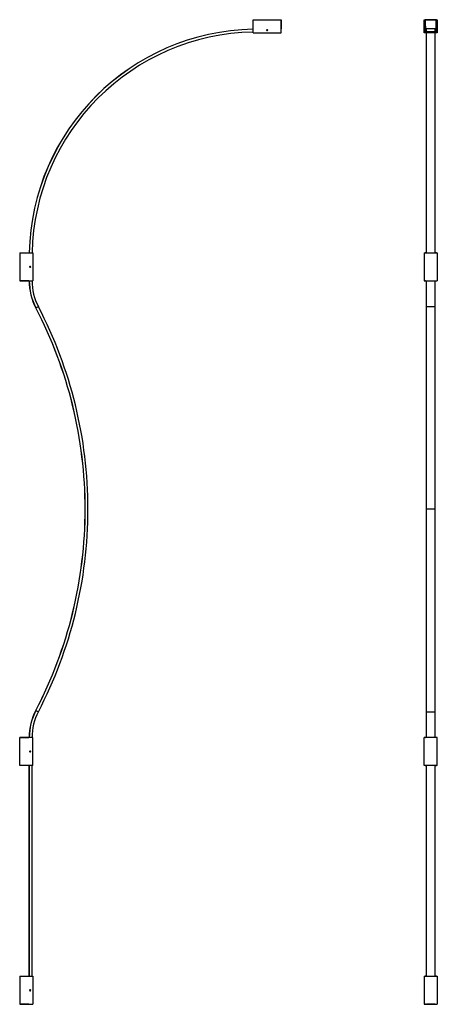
# Model space of a CAD drawing. Header units: millimetres. Extents: x 1729 to 2849, y 3232 to 5872.
import ezdxf

# ---------------------------------------------------------------- set-up
doc = ezdxf.new("R2010")
doc.units = ezdxf.units.MM
doc.header["$LTSCALE"] = 20

msp = doc.modelspace()

# ---------------------------------------------------------------- linework, layer by layer
at = {"color": 7, "linetype": 'Continuous', "lineweight": 25}
for p, q in [((2355.2, 5847.2), (2355, 5871.2)), ((2355.2, 5836.7), (2355.2, 5871.7)), ((2355.2, 5871.7), (2430.2, 5871.7)), ((2430.2, 5836.7), (2430.2, 5871.7)), ((2430.4, 5871.2), (2430.2, 5847.2)), ((2813.8, 5836.7), (2813.8, 5871.7)), ((2813.8, 5871.7), (2815.8, 5871.7)), ((2815.8, 5838.7), (2815.8, 5871.7)), ((2816.4, 5839.2), (2816.1, 5871.2)), ((2816.6, 5871.7), (2845.9, 5871.7)), ((2816.6, 5871.7), (2816.6, 5871.2)), ((2845.9, 5871.2), (2816.6, 5871.2)), ((2816.6, 5871.2), (2816.9, 5839.2)), ((2845.7, 5839.2), (2845.9, 5871.2)), ((2845.9, 5871.7), (2845.9, 5871.2)), ((2846.4, 5871.2), (2846.2, 5839.2)), ((2846.8, 5871.7), (2846.8, 5838.7)), ((2846.8, 5871.7), (2848.8, 5871.7)), ((2848.8, 5871.7), (2848.8, 5836.7)), ((2355.2, 5836.7), (2430.2, 5836.7)), ((2391.5, 5843.7), (2391.2, 5843.7)), ((2392.3, 5844.4), (2391.8, 5843.7)), ((2392.3, 5842.9), (2391.8, 5843.7)), ((2392.3, 5844.4), (2393.1, 5844.4)), ((2392.3, 5842.9), (2393.1, 5842.9)), ((2393.1, 5844.4), (2393.6, 5843.7)), ((2393.1, 5842.9), (2393.6, 5843.7)), ((2393.9, 5843.7), (2394.2, 5843.7)), ((2848.8, 5836.7), (2813.8, 5836.7)), ((2816.3, 5845.2), (2815.8, 5845.2)), ((2816.3, 5843.7), (2815.8, 5843.7)), ((2815.8, 5842.2), (2816.3, 5842.2)), ((2846.8, 5838.7), (2815.8, 5838.7)), ((2816.9, 5839.2), (2818.7, 5839.2)), ((2816.9, 5838.7), (2816.9, 5839.2)), ((2818.7, 5839.2), (2818.7, 5847)), ((2818.7, 5838.7), (2818.7, 5839.2)), ((2819.2, 5847), (2819.2, 5839.2)), ((2819.4, 5847.7), (2843.1, 5847.7)), ((2819.4, 5847.7), (2819.4, 5847.2)), ((2843.1, 5847.2), (2819.4, 5847.2)), ((2819.6, 5246.7), (2819.6, 5836.7)), ((2843, 5246.7), (2843, 5836.7)), ((2843.1, 5847.7), (2843.1, 5847.2)), ((2843.4, 5839.2), (2843.3, 5847)), ((2843.8, 5847), (2843.9, 5839.2)), ((2843.9, 5839.2), (2845.7, 5839.2)), ((2843.9, 5839.2), (2843.9, 5838.7)), ((2845.7, 5839.2), (2845.7, 5838.7)), ((2846.8, 5845.2), (2846.2, 5845.2)), ((2846.2, 5843.7), (2846.8, 5843.7)), ((2846.2, 5842.2), (2846.8, 5842.2)), ((1729.5, 5246.7), (1729.5, 5171.7)), ((1729.5, 5246.7), (1764.5, 5246.7)), ((1730, 5246.9), (1754, 5246.7)), ((1764.5, 5246.7), (1764.5, 5171.7)), ((2813.8, 5246.7), (2848.8, 5246.7)), ((2813.8, 5246.7), (2813.8, 5171.7)), ((2819.6, 5246.9), (2816.6, 5246.9)), ((2816.6, 5246.9), (2816.8, 5246.7)), ((2819.4, 5246.7), (2819.6, 5246.7)), ((2819.4, 5246.7), (2819.4, 5246.7)), ((2845.9, 5246.9), (2843, 5246.9)), ((2843, 5246.7), (2843.1, 5246.7)), ((2843.1, 5246.7), (2843.1, 5246.7)), ((2845.7, 5246.7), (2845.9, 5246.9)), ((2848.8, 5246.7), (2848.8, 5171.7)), ((1756.7, 5209.7), (1757.5, 5210.1)), ((1756.7, 5208.8), (1756.7, 5209.7)), ((1756.7, 5208.8), (1757.5, 5208.4)), ((1757.5, 5210.4), (1757.5, 5210.7)), ((1758.2, 5209.7), (1757.5, 5210.1)), ((1758.2, 5208.8), (1757.5, 5208.4)), ((1757.5, 5208), (1757.5, 5207.7)), ((1758.2, 5208.8), (1758.2, 5209.7)), ((1729.5, 5171.7), (1764.5, 5171.7)), ((1754, 5171.7), (1730, 5171.5)), ((2813.8, 5171.7), (2848.8, 5171.7)), ((2816.8, 5171.7), (2816.6, 5171.5)), ((2816.6, 5171.5), (2819.6, 5171.5)), ((2819.6, 5171.7), (2819.4, 5171.7)), ((2819.4, 5171.7), (2819.4, 5171.7)), ((2819.6, 5102.5), (2819.6, 5171.8)), ((2843, 5102.5), (2843, 5171.8)), ((2843.1, 5171.7), (2843, 5171.7)), ((2843, 5171.5), (2845.9, 5171.5)), ((2843.1, 5171.7), (2843.1, 5171.7)), ((2845.9, 5171.5), (2845.7, 5171.7)), ((1772.7, 5098.9), (1772.9, 5099)), ((1772.9, 5099), (1779.5, 5102.5)), ((2819.6, 4559.6), (2819.6, 5102.5)), ((2819.6, 5102.5), (2843, 5102.5)), ((2843, 4559.6), (2843, 5102.5)), ((1905, 4559.6), (1904.8, 4559.6)), ((2819.6, 4016.8), (2819.6, 4559.6)), ((2843, 4559.6), (2819.6, 4559.6)), ((2843, 4016.8), (2843, 4559.6)), ((1772.7, 4020.4), (1772.9, 4020.3)), ((1772.9, 4020.3), (1779.5, 4016.8)), ((2819.6, 4016.8), (2843, 4016.8)), ((2819.6, 3947.5), (2819.6, 4016.8)), ((2843, 3947.5), (2843, 4016.8)), ((1729.5, 3872.5), (1729.5, 3947.5)), ((1764.5, 3947.5), (1729.5, 3947.5)), ((1730, 3947.7), (1754, 3947.5)), ((1764.5, 3872.5), (1764.5, 3947.5)), ((2848.8, 3947.5), (2813.8, 3947.5)), ((2813.8, 3872.5), (2813.8, 3947.5)), ((2819.6, 3947.7), (2816.6, 3947.7)), ((2816.6, 3947.7), (2816.8, 3947.5)), ((2819.4, 3947.5), (2819.6, 3947.5)), ((2819.4, 3947.5), (2819.4, 3947.5)), ((2845.9, 3947.7), (2843, 3947.7)), ((2843, 3947.5), (2843.1, 3947.5)), ((2843.1, 3947.5), (2843.1, 3947.5)), ((2845.7, 3947.5), (2845.9, 3947.7)), ((2848.8, 3872.5), (2848.8, 3947.5)), ((1756.7, 3910.4), (1757.5, 3910.9)), ((1756.7, 3909.6), (1756.7, 3910.4)), ((1756.7, 3909.6), (1757.5, 3909.1)), ((1757.5, 3911.2), (1757.5, 3911.5)), ((1758.2, 3910.4), (1757.5, 3910.9)), ((1758.2, 3909.6), (1757.5, 3909.1)), ((1757.5, 3908.8), (1757.5, 3908.5)), ((1758.2, 3909.6), (1758.2, 3910.4)), ((1764.5, 3872.5), (1729.5, 3872.5)), ((1754, 3872.5), (1730, 3872.3)), ((1754.8, 3872.5), (1754.8, 3307.6)), ((1755, 3307.6), (1755, 3872.5)), ((1762.5, 3307.6), (1762.5, 3872.5)), ((2848.8, 3872.5), (2813.8, 3872.5)), ((2816.8, 3872.5), (2816.6, 3872.3)), ((2816.6, 3872.3), (2819.6, 3872.3)), ((2819.6, 3872.5), (2819.4, 3872.5)), ((2819.4, 3872.5), (2819.4, 3872.5)), ((2819.6, 3307.6), (2819.6, 3872.5)), ((2843, 3307.6), (2843, 3872.5)), ((2843.1, 3872.5), (2843, 3872.5)), ((2843, 3872.3), (2845.9, 3872.3)), ((2843.1, 3872.5), (2843.1, 3872.5)), ((2845.9, 3872.3), (2845.7, 3872.5)), ((1729.5, 3307.6), (1729.5, 3232.6)), ((1729.5, 3307.6), (1764.5, 3307.6)), ((1730, 3307.8), (1754, 3307.6)), ((1764.5, 3307.6), (1764.5, 3232.6)), ((2813.8, 3307.6), (2813.8, 3232.6)), ((2813.8, 3307.6), (2848.8, 3307.6)), ((2819.6, 3307.8), (2816.6, 3307.8)), ((2816.6, 3307.8), (2816.8, 3307.6)), ((2819.4, 3307.6), (2819.6, 3307.6)), ((2819.4, 3307.6), (2819.4, 3307.6)), ((2845.9, 3307.8), (2843, 3307.8)), ((2843, 3307.6), (2843.1, 3307.6)), ((2843.1, 3307.6), (2843.1, 3307.6)), ((2845.7, 3307.6), (2845.9, 3307.8)), ((2848.8, 3307.6), (2848.8, 3232.6)), ((1756.7, 3270.6), (1757.5, 3271)), ((1756.7, 3269.7), (1756.7, 3270.6)), ((1756.7, 3269.7), (1757.5, 3269.3)), ((1757.5, 3271.3), (1757.5, 3271.6)), ((1758.2, 3270.6), (1757.5, 3271)), ((1758.2, 3269.7), (1757.5, 3269.3)), ((1757.5, 3268.9), (1757.5, 3268.6)), ((1758.2, 3269.7), (1758.2, 3270.6)), ((1729.5, 3232.6), (1764.5, 3232.6)), ((1754, 3232.6), (1730, 3232.4)), ((2813.8, 3232.6), (2848.8, 3232.6)), ((2816.8, 3232.6), (2816.6, 3232.4)), ((2816.6, 3232.4), (2845.9, 3232.4)), ((2843.1, 3232.6), (2819.4, 3232.6)), ((2819.4, 3232.6), (2819.4, 3232.6)), ((2843.1, 3232.6), (2843.1, 3232.6)), ((2845.9, 3232.4), (2845.7, 3232.6))]:
    msp.add_line(p, q, dxfattribs=at)
for centre, radius, start, end in [((2355.5, 5871.2), 0.5, 125.5314, 180.5), ((2355.1, 5875.9), 4.79, 268.2748, 270.7823), ((2429.9, 5871.2), 0.5, 359.5, 54.4686), ((2430.3, 5875.2), 4.08, 269.0012, 271.9417), ((2816.6, 5871.2), 0.5, 90, 180.5), ((2816.3, 5885.5), 14.3, 269.0002, 270.9998), ((2845.9, 5871.2), 0.5, 359.5, 90), ((2846.2, 5885.5), 14.3, 269.0002, 270.9998), ((2367.3, 5233.9), 612.4, 91.1289, 178.7979), ((2367.3, 5233.9), 612.2, 91.1291, 178.7977), ((2367.3, 5233.9), 604.8, 91.144, 178.7819), ((2392.7, 5843.7), 1.65, 90, 270), ((2392.7, 5843.7), 1.5, 0, 180), ((2392.7, 5843.7), 1.5, 180, 0), ((2392.7, 5843.7), 1.22, 0, 180), ((2392.7, 5843.7), 1.22, 180, 0), ((2392.7, 5843.7), 1.65, 270, 90), ((2816.6, 5853.5), 14.3, 269.0002, 270.9998), ((2816.9, 5839.2), 0.5, 180.5, 270), ((2819, 5861.3), 14.3, 269.0002, 270.9998), ((2818.9, 5853.5), 14.3, 269.0002, 270.9998), ((2818.7, 5839.2), 0.5, 270, 359.5), ((2843.5, 5861.3), 14.3, 269.0002, 270.9998), ((2843.6, 5853.5), 14.3, 269.0002, 270.9998), ((2843.9, 5839.2), 0.5, 180.5, 270), ((2845.9, 5853.5), 14.3, 269.0002, 270.9998), ((2845.7, 5839.2), 0.5, 270, 359.5), ((1730, 5246.4), 0.5, 89.5, 144.4686), ((1725.9, 5246.8), 4.08, 359.0012, 1.9417), ((2816.6, 5246.4), 0.5, 90.005, 144.4646), ((2845.9, 5246.4), 0.5, 35.5355, 89.9949), ((1757.5, 5209.2), 1.65, 0, 180), ((1757.5, 5209.2), 1.65, 180, 0), ((1757.5, 5209.2), 1.5, 90, 270), ((1757.5, 5209.2), 1.22, 90, 270), ((1757.5, 5209.2), 1.5, 270, 90), ((1757.5, 5209.2), 1.22, 270, 90), ((1730, 5172), 0.5, 215.5314, 270.5), ((1725.9, 5171.7), 4.08, 358.0583, 0.9988), ((1912.5, 5171.8), 157.6, 180, 207.5365), ((1912.5, 5171.8), 157.4, 180, 207.5365), ((1912.5, 5171.8), 150, 180, 207.5365), ((2816.6, 5172), 0.5, 215.5354, 269.995), ((2845.9, 5172), 0.5, 270.005, 324.4646), ((738.4, 4559.6), 1166.5, 0, 27.5365), ((738.4, 4559.6), 1166.7, 0, 27.5365), ((738.4, 4559.6), 1174.1, 0, 27.5365), ((738.4, 4559.6), 1166.5, 332.4635, 0), ((738.4, 4559.6), 1166.7, 332.4635, 0), ((738.4, 4559.6), 1174.1, 332.4635, 0), ((1912.5, 3947.5), 157.6, 152.4635, 180), ((1912.5, 3947.5), 157.4, 152.4635, 180), ((1912.5, 3947.5), 150, 152.4635, 180), ((1730, 3947.2), 0.5, 89.5, 144.4686), ((1725.9, 3947.6), 4.08, 359.0012, 1.9417), ((2816.6, 3947.2), 0.5, 90.005, 144.4646), ((2845.9, 3947.2), 0.5, 35.5354, 89.995), ((1757.5, 3910), 1.65, 0, 180), ((1757.5, 3910), 1.65, 180, 0), ((1757.5, 3910), 1.5, 90, 270), ((1757.5, 3910), 1.22, 90, 270), ((1757.5, 3910), 1.5, 270, 90), ((1757.5, 3910), 1.22, 270, 90), ((1730, 3872.8), 0.5, 215.5314, 270.5), ((1725.2, 3872.4), 4.79, 358.2748, 0.7823), ((2816.6, 3872.8), 0.5, 215.5355, 269.9949), ((2845.9, 3872.8), 0.5, 270.005, 324.4646), ((1730, 3307.3), 0.5, 89.5, 144.4686), ((1725.9, 3307.7), 4.08, 359.0012, 1.9417), ((2816.6, 3307.3), 0.5, 90.005, 144.4646), ((2845.9, 3307.3), 0.5, 35.5355, 89.9949), ((1757.5, 3270.1), 1.65, 0, 180), ((1757.5, 3270.1), 1.65, 180, 0), ((1757.5, 3270.1), 1.5, 90, 270), ((1757.5, 3270.1), 1.22, 90, 270), ((1757.5, 3270.1), 1.5, 270, 90), ((1757.5, 3270.1), 1.22, 270, 90), ((1730, 3232.9), 0.5, 215.5314, 270.5), ((1725.9, 3232.5), 4.08, 358.0583, 0.9988), ((2816.6, 3232.9), 0.5, 215.5354, 269.995), ((2845.9, 3232.9), 0.5, 270.005, 324.4646)]:
    msp.add_arc(centre, radius, start, end, dxfattribs=at)
for points, knots in [([(2818.7, 5847), (2818.7, 5847.1), (2818.8, 5847.3), (2819, 5847.5), (2819.2, 5847.6), (2819.4, 5847.6), (2819.4, 5847.7)], [0, 0, 0, 0, 0.270377, 0.562407, 0.78963, 1, 1, 1, 1]), ([(2819.4, 5847.2), (2819.4, 5847.2), (2819.4, 5847.2), (2819.3, 5847.1), (2819.3, 5847.1), (2819.2, 5847.1), (2819.2, 5847), (2819.2, 5847), (2819.2, 5847)], [0, 0, 0, 0, 0.199324, 0.431948, 0.561358, 0.699174, 0.84539, 1, 1, 1, 1]), ([(2843.1, 5847.7), (2843.2, 5847.6), (2843.4, 5847.6), (2843.6, 5847.4), (2843.8, 5847.2), (2843.8, 5847), (2843.8, 5847)], [0, 0, 0, 0, 0.270367, 0.562395, 0.789622, 1, 1, 1, 1]), ([(2843.3, 5847), (2843.3, 5847), (2843.3, 5847), (2843.3, 5847.1), (2843.2, 5847.1), (2843.2, 5847.1), (2843.2, 5847.2), (2843.1, 5847.2), (2843.1, 5847.2)], [0, 0, 0, 0, 0.15461, 0.300826, 0.438642, 0.568052, 0.800676, 1, 1, 1, 1])]:
    msp.add_open_spline(points, degree=3, knots=knots, dxfattribs=at)

doc.saveas('drawing.dxf')
